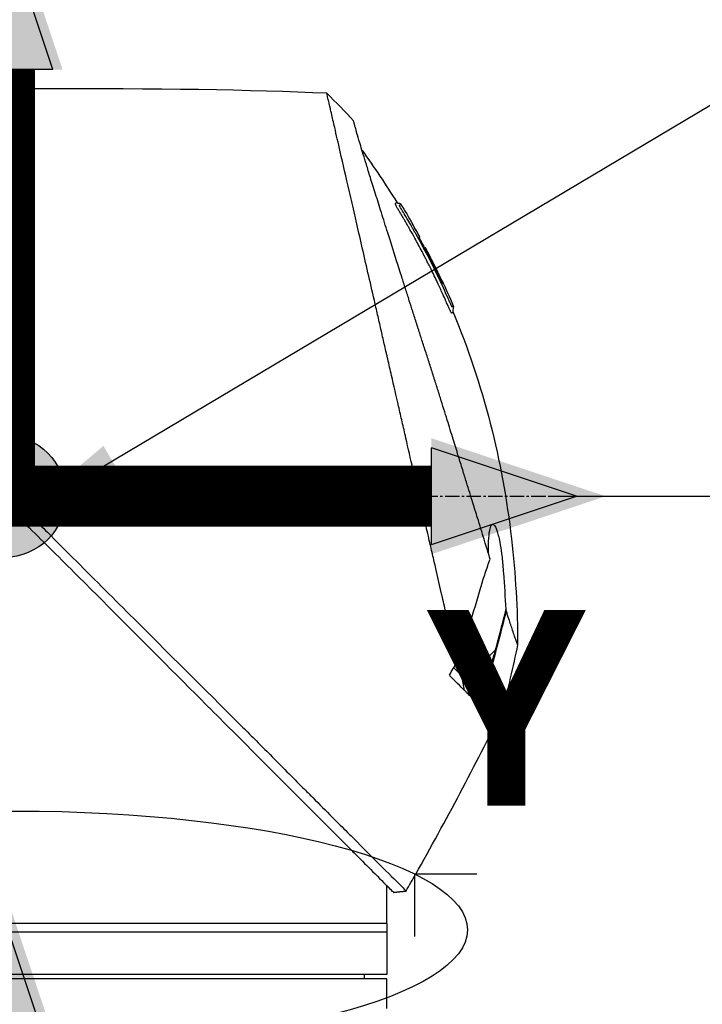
# Model space of a CAD drawing. Header units: millimetres. Extents: x 0 to 5219, y 0 to 2970.
# Tile 148 of 228: x 1893 to 1973, y 2178 to 2294. Entities that reach past the tile are written whole.
import ezdxf

# ---------------------------------------------------------------- set-up
doc = ezdxf.new("R2010")
doc.units = ezdxf.units.MM
doc.header["$LTSCALE"] = 0.2
doc.linetypes.add('CENTER2', pattern=[1.125, 0.75, -0.125, 0.125, -0.125])
for name, color, linetype in [('02_Center Line', 1, 'CENTER2'), ('07_Special Line2', 76, 'Continuous'), ('12_Before Rev.Num.', 5, 'Continuous'), ('13_After Rev.Num.', 6, 'Continuous')]:
    doc.layers.add(name, color=color, linetype=linetype)
doc.layers.add('14_Mark', color=7, linetype='Continuous', true_color=0xe03c31)
doc.styles.add('Rainbow-5.0 Style', font='malgunsl.ttf')
doc.dimstyles.new('Rainbow-5.0 Style', dxfattribs={"dimtxt": 4, "dimasz": 2.5, "dimexe": 1, "dimexo": 1, "dimgap": 1, "dimtad": 1, "dimdsep": 46, "dimtxsty": 'Rainbow-5.0 Style', "dimcen": 0, "dimclrd": 251, "dimclre": 251, "dimclrt": 7, "dimazin": 3, "dimtp": 0.1, "dimtm": 0.1, "dimtfac": 0.61, "dimtmove": 0, "dimatfit": 3, "dimfxl": 1, "dimlwd": -1, "dimlwe": -1, "dimarcsym": 1})
doc.dimstyles.new('Rainbow-5.0 Style$0', dxfattribs={"dimtxt": 4, "dimasz": 3, "dimexe": 2, "dimexo": 1, "dimgap": 0.8, "dimtad": 1, "dimzin": 9, "dimdsep": 46, "dimtxsty": 'Rainbow-5.0 Style', "dimcen": 0, "dimclrd": 251, "dimclre": 251, "dimclrt": 256, "dimadec": 1, "dimazin": 0, "dimtp": 0.1, "dimtm": 0.1, "dimtfac": 0.61, "dimtmove": 0, "dimatfit": 3, "dimfxl": 1, "dimlwd": -1, "dimlwe": -1, "dimarcsym": 1})

# ---------------------------------------------------------------- blocks, each defined once
blk = doc.blocks.new('*D87')
at = {"color": 251, "linetype": 'ByBlock', "transparency": 16777216}
for p, q in [((1891.21, 2290.86), (1891.21, 2344.18)), ((2008.36, 2173.71), (2008.36, 2344.18)), ((1993.36, 2334.18), (1906.21, 2334.18))]:
    blk.add_line(p, q, dxfattribs=at)
at = {"color": 251, "transparency": 16777216}
for points in [[(1906.21, 2336.68), (1906.21, 2331.68), (1891.21, 2334.18)], [(1993.36, 2336.68), (1993.36, 2331.68), (2008.36, 2334.18)]]:
    blk.add_solid(points, dxfattribs=at)
at = {"layer": 'Defpoints', "color": 0, "transparency": 16777216}
for p in [(1891.21, 2334.18), (1891.21, 2285.86), (2008.36, 2168.71)]:
    blk.add_point(p, dxfattribs=at)
at = {"transparency": 16777216, "insert": (1949.78, 2348.57), "char_height": 20, "attachment_point": 5, "style": 'Rainbow-5.0 Style'}
blk.add_mtext('117.15', dxfattribs=at)
blk = doc.blocks.new('*D91')
at = {"color": 251, "linetype": 'ByBlock', "transparency": 16777216}
for p, q in [((1955.2, 2237.9), (2210.65, 2237.9)), ((2200.65, 2135.75), (2200.65, 2222.9)), ((2072.35, 2120.75), (2210.65, 2120.75))]:
    blk.add_line(p, q, dxfattribs=at)
at = {"color": 251, "transparency": 16777216}
for points in [[(2198.15, 2222.9), (2203.15, 2222.9), (2200.65, 2237.9)], [(2198.15, 2135.75), (2203.15, 2135.75), (2200.65, 2120.75)]]:
    blk.add_solid(points, dxfattribs=at)
at = {"layer": 'Defpoints', "color": 0, "transparency": 16777216}
for p in [(1950.2, 2237.9), (2200.65, 2237.9), (2067.35, 2120.75)]:
    blk.add_point(p, dxfattribs=at)
at = {"transparency": 16777216, "insert": (2186.25, 2179.32), "char_height": 20, "attachment_point": 5, "rotation": 90, "style": 'Rainbow-5.0 Style'}
blk.add_mtext('117.15', dxfattribs=at)
blk = doc.blocks.new('*D92')
at = {"color": 251, "linetype": 'ByBlock', "transparency": 16777216}
for p, q in [((1955.2, 2237.9), (2279.94, 2237.9)), ((2269.94, 952.9), (2269.94, 2222.9)), ((2131.07, 937.9), (2279.94, 937.9))]:
    blk.add_line(p, q, dxfattribs=at)
at = {"color": 251, "transparency": 16777216}
for points in [[(2267.44, 2222.9), (2272.44, 2222.9), (2269.94, 2237.9)], [(2267.44, 952.9), (2272.44, 952.9), (2269.94, 937.9)]]:
    blk.add_solid(points, dxfattribs=at)
at = {"layer": 'Defpoints', "color": 0, "transparency": 16777216}
for p in [(1950.2, 2237.9), (2269.94, 2237.9), (2126.07, 937.9)]:
    blk.add_point(p, dxfattribs=at)
at = {"transparency": 16777216, "insert": (2255.54, 1587.9), "char_height": 20, "attachment_point": 5, "rotation": 90, "style": 'Rainbow-5.0 Style'}
blk.add_mtext('1300', dxfattribs=at)
blk = doc.blocks.new('A$C32c156e9')
for p, q in [((-109.41, 1530.64), (-109.41, 1530.64)), ((-108.21, 1529.09), (-108.22, 1529.08)), ((-107.36, 1527.54), (-107.36, 1527.54)), ((-106.86, 1526.12), (-106.86, 1526.13)), ((-106.77, 1526.21), (-106.72, 1526.26)), ((-106.69, 1526.3), (-106.69, 1526.3)), ((-98.49, 1478.85), (-101.61, 1475.72)), ((-102.71, 1476.16), (-102.71, 1476.16)), ((-102.08, 1474.12), (-102.39, 1475.84)), ((-101.47, 1475.57), (-100.02, 1473.77)), ((-101.17, 1474.63), (-101.17, 1474.63)), ((-99.79, 1473.9), (-99.79, 1473.9)), ((-111.25, 1450.15), (-111.25, 1451.15)), ((-110.41, 1450.31), (-108.96, 1450.49)), ((-108.96, 1450.49), (-108.96, 1450.49)), ((-111.25, 1446.65), (-111.25, 1449.65)), ((-111.25, 1446.65), (-201.25, 1446.65)), ((-111.25, 1446.65), (-111.25, 1440.65)), ((-111.25, 1445.65), (-201.25, 1445.65)), ((-111.25, 1440.65), (-201.25, 1440.65)), ((-113.86, 1440.15), (-113.85, 1440.65)), ((-111.25, 1440.15), (-201.25, 1440.15)), ((-111.25, 1437.15), (-111.25, 1440.15))]:
    blk.add_line(p, q)
for centre, major_axis, ratio, start_param, end_param in [((-462.25, 1514.75), (-366.09, -26.02), 0.042138, 3.488133, 3.909025), ((-117.63, 1541.96), (-7.47, 7.7), 0.120793, 4.50015, 4.924628), ((-190.7, 1482.03), (-45.52, 83.34), 1, 4.712389, 4.730948), ((-190.7, 1482.03), (47.06, -82.48), 1, 1.552239, 1.570796), ((-165.94, 1460.84), (61.32, 61.29), 0.000012, 6.229279, 6.245754), ((-280.96, 1527.65), (-44.19, -183.8), 1, 1.51817, 1.570796), ((-2518.5, 2914), (-765.25, 2704.52), 0.999799, 3.899585, 3.900232), ((-94.56, 1470.26), (-157.24, -287.66), 0.019111, 4.710355, 4.714425), ((-126.79, 1499.87), (29.02, -28.06), 0.006576, 0.377371, 0.391215), ((-127.59, 1498.98), (29.37, -28.27), 0.004865, 5.887634, 5.901943), ((-189.95, 1508.95), (92.5, 175.69), 0.499327, 4.653394, 4.763255), ((-449.08, 1645.73), (133.4, 370.15), 0.996605, 4.537773, 4.543581)]:
    blk.add_ellipse(centre, major_axis=major_axis, ratio=ratio, start_param=start_param, end_param=end_param)
for points, knots in [([(-102.94, 1477.46), (-103.41, 1479.48), (-103.91, 1481.67), (-104.53, 1484.4), (-104.62, 1484.75), (-104.74, 1485.29), (-104.78, 1485.47), (-105.04, 1486.62), (-105.24, 1487.5), (-105.59, 1489.01), (-105.72, 1489.6), (-105.92, 1490.46), (-105.99, 1490.77), (-106.08, 1491.15), (-106.1, 1491.23), (-106.19, 1491.63), (-106.27, 1491.97), (-106.52, 1493.07), (-106.7, 1493.85), (-106.93, 1494.84), (-106.97, 1495.04), (-107.08, 1495.52), (-107.14, 1495.79), (-107.24, 1496.23), (-107.29, 1496.41), (-107.87, 1498.96), (-108.43, 1501.4), (-109.14, 1504.49), (-109.28, 1505.12), (-109.57, 1506.37), (-109.71, 1506.98), (-110.13, 1508.82), (-110.4, 1510.03), (-110.76, 1511.56), (-110.83, 1511.88), (-110.98, 1512.52), (-111.05, 1512.84), (-111.16, 1513.33), (-111.2, 1513.48), (-111.27, 1513.79), (-111.3, 1513.94), (-111.46, 1514.65), (-111.6, 1515.22), (-111.79, 1516.09), (-111.86, 1516.38), (-111.99, 1516.96), (-112.06, 1517.24), (-112.26, 1518.1), (-112.38, 1518.67), (-112.77, 1520.34), (-113.02, 1521.45), (-113.52, 1523.61), (-113.76, 1524.67), (-114.23, 1526.74), (-114.46, 1527.74), (-114.8, 1529.2), (-114.91, 1529.68), (-115.12, 1530.62), (-115.23, 1531.08), (-115.44, 1531.98), (-115.54, 1532.43), (-116.04, 1534.6), (-116.4, 1536.17), (-116.96, 1538.63), (-117.18, 1539.59), (-117.51, 1541.05), (-117.64, 1541.62), (-117.8, 1542.29), (-117.84, 1542.46), (-117.89, 1542.7), (-117.91, 1542.77), (-117.95, 1542.97), (-117.98, 1543.09), (-118.05, 1543.4), (-118.09, 1543.58), (-118.15, 1543.85), (-118.18, 1543.95), (-118.21, 1544.07), (-118.21, 1544.11), (-118.24, 1544.24), (-118.26, 1544.32), (-118.29, 1544.43), (-118.29, 1544.46), (-118.29, 1544.46)], [0.000001, 0.000001, 0.000001, 0.000001, 0.87198, 0.87198, 0.998176, 0.998176, 1.064575, 1.064575, 1.41457, 1.41457, 1.596219, 1.596219, 1.693857, 1.693857, 1.719166, 1.719166, 1.837725, 1.837725, 2.111396, 2.111396, 2.182409, 2.182409, 2.276499, 2.276499, 2.337341, 2.337341, 3.162147, 3.162147, 3.373842, 3.373842, 3.579811, 3.579811, 3.984502, 3.984502, 4.09507, 4.09507, 4.202311, 4.202311, 4.255972, 4.255972, 4.304596, 4.304596, 4.486711, 4.486711, 4.581165, 4.581165, 4.673894, 4.673894, 4.859509, 4.859509, 5.231419, 5.231419, 5.60592, 5.60592, 5.979077, 5.979077, 6.165933, 6.165933, 6.351964, 6.351964, 6.539189, 6.539189, 7.288579, 7.288579, 7.860772, 7.860772, 8.290537, 8.290537, 8.451715, 8.451715, 8.522248, 8.522248, 8.654959, 8.654959, 8.889881, 8.889881, 9.06617, 9.06617, 9.132077, 9.132077, 9.362293, 9.362293, 9.592797, 9.592797, 9.592797, 9.592797]), ([(-99.06, 1489.6), (-99.15, 1489.88), (-99.24, 1490.17), (-99.41, 1490.74), (-99.51, 1491.04), (-99.66, 1491.53), (-99.72, 1491.73), (-100.03, 1492.75), (-100.29, 1493.59), (-100.74, 1495.03), (-100.92, 1495.62), (-101.35, 1497.01), (-101.6, 1497.83), (-102.01, 1499.13), (-102.15, 1499.61), (-102.47, 1500.65), (-102.65, 1501.2), (-103.02, 1502.41), (-103.22, 1503.06), (-103.65, 1504.46), (-103.88, 1505.21), (-104.39, 1506.84), (-104.65, 1507.71), (-105, 1508.81), (-105.07, 1509.03), (-105.29, 1509.75), (-105.45, 1510.25), (-105.77, 1511.24), (-105.92, 1511.74), (-106.24, 1512.73), (-106.4, 1513.23), (-106.72, 1514.21), (-106.88, 1514.71), (-107.18, 1515.63), (-107.33, 1516.1), (-107.55, 1516.8), (-107.63, 1517.05), (-107.87, 1517.79), (-108.02, 1518.27), (-108.31, 1519.18), (-108.45, 1519.61), (-108.74, 1520.51), (-108.89, 1520.99), (-109.19, 1521.92), (-109.33, 1522.38), (-110.06, 1524.66), (-110.61, 1526.4), (-111.26, 1528.45), (-111.38, 1528.85), (-111.63, 1529.64), (-111.76, 1530.03), (-112.11, 1531.17), (-112.34, 1531.89), (-112.77, 1533.28), (-112.98, 1533.94), (-113.34, 1535.09), (-113.49, 1535.59), (-113.9, 1536.9), (-114.12, 1537.64), (-114.46, 1538.76), (-114.58, 1539.18), (-114.77, 1539.82), (-114.84, 1540.07), (-114.94, 1540.43), (-114.98, 1540.57), (-115.02, 1540.73), (-115.03, 1540.77), (-115.08, 1540.94), (-115.1, 1541.05), (-115.14, 1541.18), (-115.15, 1541.22), (-115.15, 1541.22)], [0.000001, 0.000001, 0.000001, 0.000001, 0.11946, 0.11946, 0.241052, 0.241052, 0.321692, 0.321692, 0.643653, 0.643653, 0.858623, 0.858623, 1.144694, 1.144694, 1.308122, 1.308122, 1.494874, 1.494874, 1.708069, 1.708069, 1.951832, 1.951832, 2.230695, 2.230695, 2.303189, 2.303189, 2.46479, 2.46479, 2.625297, 2.625297, 2.787922, 2.787922, 2.946664, 2.946664, 3.08253, 3.08253, 3.156368, 3.156368, 3.305764, 3.305764, 3.43529, 3.43529, 3.579096, 3.579096, 3.721833, 3.721833, 4.292184, 4.292184, 4.435257, 4.435257, 4.578157, 4.578157, 4.862917, 4.862917, 5.148905, 5.148905, 5.393875, 5.393875, 5.822939, 5.822939, 6.144758, 6.144758, 6.385994, 6.385994, 6.566823, 6.566823, 6.63475, 6.63475, 6.873456, 6.873456, 7.112007, 7.112007, 7.112007, 7.112007]), ([(-104.33, 1520.12), (-104.35, 1520.16), (-104.38, 1520.22), (-104.42, 1520.32), (-104.43, 1520.35), (-104.45, 1520.38), (-104.46, 1520.41), (-104.54, 1520.58), (-104.58, 1520.67), (-104.58, 1520.67), (-104.58, 1520.67), (-104.6, 1520.71), (-104.6, 1520.73), (-104.79, 1521.16), (-104.99, 1521.58), (-105.18, 1522), (-105.3, 1522.25), (-105.42, 1522.5), (-105.54, 1522.75), (-105.68, 1523.05), (-105.82, 1523.32), (-105.94, 1523.57), (-106.17, 1524.03), (-106.36, 1524.42), (-106.53, 1524.74), (-106.6, 1524.88), (-106.67, 1525.01), (-106.72, 1525.12), (-106.93, 1525.53), (-107.05, 1525.76), (-107.08, 1525.81), (-107.23, 1526.09), (-107.38, 1526.38), (-107.53, 1526.66), (-107.67, 1526.9), (-107.8, 1527.15), (-107.94, 1527.39), (-108.17, 1527.82), (-108.36, 1528.16), (-108.51, 1528.42), (-108.62, 1528.62), (-108.71, 1528.77), (-108.77, 1528.87), (-109, 1529.28), (-109.14, 1529.51), (-109.16, 1529.56), (-109.19, 1529.59), (-109.21, 1529.62), (-109.22, 1529.66), (-109.25, 1529.71), (-109.28, 1529.75), (-109.3, 1529.79), (-109.35, 1529.88), (-109.39, 1529.94), (-109.43, 1530), (-109.43, 1530.01), (-109.44, 1530.03), (-109.45, 1530.04), (-109.48, 1530.08), (-109.5, 1530.12), (-109.51, 1530.14), (-109.51, 1530.15), (-109.52, 1530.16), (-109.53, 1530.17), (-109.53, 1530.18), (-109.54, 1530.19), (-109.55, 1530.2), (-109.55, 1530.2), (-109.55, 1530.21), (-109.55, 1530.21), (-109.58, 1530.26), (-109.61, 1530.31), (-109.63, 1530.34), (-109.7, 1530.45), (-109.74, 1530.52), (-109.76, 1530.56), (-109.77, 1530.58), (-109.79, 1530.61), (-109.81, 1530.64), (-109.82, 1530.65), (-109.83, 1530.67), (-109.83, 1530.68), (-109.84, 1530.69), (-109.84, 1530.69), (-109.84, 1530.7), (-109.85, 1530.71), (-109.86, 1530.72), (-109.87, 1530.74), (-109.88, 1530.76), (-109.89, 1530.77), (-109.9, 1530.79), (-109.9, 1530.8), (-109.91, 1530.81), (-109.93, 1530.84), (-109.94, 1530.86), (-109.95, 1530.88), (-109.96, 1530.9), (-109.99, 1530.95), (-110.02, 1531), (-110.04, 1531.04), (-110.07, 1531.1), (-110.1, 1531.15), (-110.12, 1531.19), (-110.13, 1531.22), (-110.15, 1531.25), (-110.16, 1531.27), (-110.17, 1531.29), (-110.17, 1531.3), (-110.18, 1531.31), (-110.18, 1531.31), (-110.18, 1531.32), (-110.18, 1531.32), (-110.19, 1531.34), (-110.2, 1531.37), (-110.21, 1531.4), (-110.22, 1531.4), (-110.22, 1531.41), (-110.22, 1531.41), (-110.22, 1531.42), (-110.22, 1531.42), (-110.22, 1531.43), (-110.22, 1531.43), (-110.23, 1531.44), (-110.23, 1531.45), (-110.23, 1531.45), (-110.23, 1531.46), (-110.23, 1531.46), (-110.23, 1531.47), (-110.2, 1531.49), (-110.18, 1531.53), (-110.16, 1531.55), (-110.14, 1531.57), (-110.12, 1531.58), (-110.12, 1531.59), (-110.11, 1531.6), (-110.1, 1531.6), (-110.1, 1531.61), (-110.09, 1531.61), (-110.09, 1531.62), (-110.08, 1531.63), (-110.08, 1531.63), (-110.07, 1531.63), (-110.07, 1531.63), (-110.07, 1531.63), (-110.07, 1531.63)], [-0.6381839, -0.6381839, -0.6381839, -0.6381839, -0.6316964, -0.6316964, -0.6316964, -0.6307456, -0.6307456, -0.6307456, -0.6250215, -0.6250215, -0.6250215, -0.6234436, -0.6234436, -0.6234436, -0.5910238, -0.5910238, -0.5910238, -0.5714286, -0.5714286, -0.5714286, -0.5584343, -0.5584343, -0.5584343, -0.5344378, -0.5344378, -0.5344378, -0.5236736, -0.5236736, -0.5236736, -0.4857143, -0.4857143, -0.4857143, -0.4628498, -0.4628498, -0.4628498, -0.4428571, -0.4428571, -0.4428571, -0.4184801, -0.4184801, -0.4184801, -0.4, -0.4, -0.4, -0.3785714, -0.3785714, -0.3785714, -0.3766324, -0.3766324, -0.3766324, -0.3736775, -0.3736775, -0.3736775, -0.3678571, -0.3678571, -0.3678571, -0.3667329, -0.3667329, -0.3667329, -0.3632653, -0.3632653, -0.3632653, -0.3617347, -0.3617347, -0.3617347, -0.3602041, -0.3602041, -0.3602041, -0.3600354, -0.3600354, -0.3600354, -0.3571429, -0.3571429, -0.3571429, -0.3517857, -0.3517857, -0.3517857, -0.3491071, -0.3491071, -0.3491071, -0.347306, -0.347306, -0.347306, -0.3464286, -0.3464286, -0.3464286, -0.3448214, -0.3448214, -0.3448214, -0.3432143, -0.3432143, -0.3432143, -0.341231, -0.341231, -0.341231, -0.34, -0.34, -0.34, -0.3357143, -0.3357143, -0.3357143, -0.3314305, -0.3314305, -0.3314305, -0.3277963, -0.3277963, -0.3277963, -0.325, -0.325, -0.325, -0.3238534, -0.3238534, -0.3238534, -0.3196429, -0.3196429, -0.3196429, -0.3186098, -0.3186098, -0.3186098, -0.3169643, -0.3169643, -0.3169643, -0.3142857, -0.3142857, -0.3142857, -0.3057284, -0.3057284, -0.3057284, -0.2625175, -0.2625175, -0.2625175, -0.2379132, -0.2379132, -0.2379132, -0.2285714, -0.2285714, -0.2285714, -0.2146659, -0.2146659, -0.2146659, -0.1843164, -0.1843164, -0.1843164, -0.1783373, -0.1783373, -0.1783373, -0.1783373]), ([(-110.07, 1531.63), (-110.06, 1531.61), (-110.05, 1531.59), (-110.01, 1531.57), (-109.99, 1531.56), (-109.95, 1531.54), (-109.93, 1531.54), (-109.88, 1531.53), (-109.84, 1531.52), (-109.77, 1531.52), (-109.73, 1531.51), (-109.67, 1531.49), (-109.65, 1531.48), (-109.62, 1531.45), (-109.6, 1531.43), (-109.59, 1531.41)], [0, 0, 0, 0, 0.00696823, 0.00696823, 0.0132767, 0.0132767, 0.01999622, 0.01999622, 0.03024169, 0.03024169, 0.04191695, 0.04191695, 0.04845969, 0.04845969, 0.05587781, 0.05587781, 0.05587781, 0.05587781]), ([(-109.46, 1530.73), (-109.48, 1530.76), (-109.5, 1530.78), (-109.51, 1530.81), (-109.6, 1530.95), (-109.64, 1531.03), (-109.66, 1531.06), (-109.66, 1531.07), (-109.68, 1531.1), (-109.69, 1531.14), (-109.7, 1531.14), (-109.7, 1531.14), (-109.7, 1531.15), (-109.71, 1531.17), (-109.72, 1531.18), (-109.72, 1531.2), (-109.73, 1531.21), (-109.73, 1531.23), (-109.74, 1531.24), (-109.74, 1531.24), (-109.74, 1531.24), (-109.74, 1531.24), (-109.74, 1531.24), (-109.74, 1531.24), (-109.74, 1531.25), (-109.74, 1531.25), (-109.74, 1531.25), (-109.74, 1531.26), (-109.74, 1531.26), (-109.74, 1531.26), (-109.74, 1531.26), (-109.74, 1531.27), (-109.73, 1531.27), (-109.73, 1531.27), (-109.73, 1531.27), (-109.73, 1531.28), (-109.73, 1531.28), (-109.73, 1531.28), (-109.72, 1531.28), (-109.72, 1531.28), (-109.72, 1531.28), (-109.72, 1531.29), (-109.71, 1531.29), (-109.71, 1531.29), (-109.7, 1531.3), (-109.7, 1531.3), (-109.7, 1531.3), (-109.69, 1531.31), (-109.68, 1531.31), (-109.68, 1531.32), (-109.68, 1531.32), (-109.67, 1531.33), (-109.66, 1531.34), (-109.65, 1531.35), (-109.64, 1531.36), (-109.63, 1531.37), (-109.63, 1531.37), (-109.63, 1531.37), (-109.62, 1531.38), (-109.61, 1531.39), (-109.6, 1531.4), (-109.59, 1531.41), (-109.59, 1531.41), (-109.59, 1531.41), (-109.59, 1531.41), (-109.59, 1531.41), (-109.59, 1531.41)], [0.6113952, 0.6113952, 0.6113952, 0.6113952, 0.6163655, 0.6163655, 0.6163655, 0.6428571, 0.6428571, 0.6428571, 0.6462054, 0.6462054, 0.6462054, 0.6466888, 0.6466888, 0.6466888, 0.6495536, 0.6495536, 0.6495536, 0.6529018, 0.6529018, 0.6529018, 0.6534468, 0.6534468, 0.6534468, 0.6545759, 0.6545759, 0.6545759, 0.65625, 0.65625, 0.65625, 0.6595982, 0.6595982, 0.6595982, 0.6629464, 0.6629464, 0.6629464, 0.6668565, 0.6668565, 0.6668565, 0.6696429, 0.6696429, 0.6696429, 0.6763393, 0.6763393, 0.6763393, 0.6830357, 0.6830357, 0.6830357, 0.6964286, 0.6964286, 0.6964286, 0.7071219, 0.7071219, 0.7071219, 0.75, 0.75, 0.75, 0.7544493, 0.7544493, 0.7544493, 0.7766834, 0.7766834, 0.7766834, 0.7989284, 0.7989284, 0.7989284, 0.8029565, 0.8029565, 0.8029565, 0.8029565]), ([(-107.95, 1528.12), (-108.02, 1528.25), (-108.09, 1528.38), (-108.16, 1528.51), (-108.52, 1529.14), (-108.82, 1529.65), (-109.06, 1530.05), (-109.22, 1530.33), (-109.36, 1530.56), (-109.46, 1530.73)], [0.53854069, 0.53854069, 0.53854069, 0.53854069, 0.54601158, 0.54601158, 0.54601158, 0.58414804, 0.58414804, 0.58414804, 0.6113952, 0.6113952, 0.6113952, 0.6113952]), ([(-107.95, 1528.12), (-107.15, 1526.7), (-106.39, 1525.25), (-105.3, 1523.06), (-104.95, 1522.32), (-104.44, 1521.2), (-104.27, 1520.83), (-104.02, 1520.27), (-103.94, 1520.08), (-103.82, 1519.8), (-103.77, 1519.7), (-103.72, 1519.59), (-103.71, 1519.56), (-103.67, 1519.49), (-103.65, 1519.45), (-103.63, 1519.4), (-103.62, 1519.38), (-103.6, 1519.35), (-103.6, 1519.34), (-103.59, 1519.34)], [0, 0, 0, 0, 0.4895494, 0.4895494, 0.7349123, 0.7349123, 0.8575971, 0.8575971, 0.9189278, 0.9189278, 0.9500754, 0.9500754, 0.9597588, 0.9597588, 0.9764516, 0.9764516, 0.986508, 0.986508, 0.9974152, 0.9974152, 0.9974152, 0.9974152]), ([(-104.71, 1522.04), (-104.99, 1522.66), (-105.29, 1523.27), (-105.88, 1524.48), (-106.19, 1525.08), (-106.6, 1525.87), (-106.66, 1525.99), (-106.81, 1526.28), (-106.89, 1526.43), (-107.03, 1526.71), (-107.1, 1526.85), (-107.23, 1527.12), (-107.29, 1527.24), (-107.37, 1527.43), (-107.39, 1527.48), (-107.39, 1527.52), (-107.38, 1527.52), (-107.37, 1527.53), (-107.36, 1527.54), (-107.36, 1527.54)], [0, 0, 0, 0, 0.2033457, 0.2033457, 0.4054893, 0.4054893, 0.4711803, 0.4711803, 0.537522, 0.537522, 0.6072062, 0.6072062, 0.6950472, 0.6950472, 0.7818922, 0.7818922, 0.8436322, 0.8436322, 0.9566964, 0.9566964, 0.9566964, 0.9566964]), ([(-107.1, 1526.84), (-107.09, 1526.83), (-107.08, 1526.82), (-107.01, 1526.68), (-106.94, 1526.54), (-106.84, 1526.33), (-106.81, 1526.27), (-106.77, 1526.21)], [0.10468541, 0.10468541, 0.10468541, 0.10468541, 0.10797961, 0.10797961, 0.13839286, 0.13839286, 0.15095897, 0.15095897, 0.15095897, 0.15095897]), ([(-106.69, 1526.3), (-106.69, 1526.29), (-106.7, 1526.28), (-106.72, 1526.27), (-106.72, 1526.27), (-106.72, 1526.26)], [0, 0, 0, 0, 0.2014667, 0.2014667, 0.2133174, 0.2133174, 0.2133174, 0.2133174]), ([(-106.72, 1526.26), (-106.72, 1526.26), (-106.72, 1526.26), (-106.72, 1526.26), (-106.72, 1526.26), (-106.71, 1526.24), (-106.7, 1526.22), (-106.68, 1526.17), (-106.67, 1526.14), (-106.64, 1526.08), (-106.62, 1526.05), (-106.58, 1525.96), (-106.55, 1525.91), (-106.39, 1525.6), (-106.3, 1525.43), (-105.67, 1524.21), (-105.16, 1523.15), (-104.66, 1522.09)], [0.2133319, 0.2133319, 0.2133319, 0.2133319, 0.2163534, 0.2163534, 0.2235204, 0.2235204, 0.23705, 0.23705, 0.2500366, 0.2500366, 0.2610139, 0.2610139, 0.2818391, 0.2818391, 0.3061493, 0.3061493, 0.4559018, 0.4559018, 0.4559018, 0.4559018]), ([(-105.39, 1523.73), (-105.44, 1523.83), (-105.54, 1524.04), (-106, 1524.97), (-106.34, 1525.63), (-106.69, 1526.3)], [-0.3088998, -0.3088998, -0.3088998, -0.3088998, -0.2247493, -0.2247493, 0, 0, 0, 0]), ([(-104.77, 1522.46), (-104.81, 1522.53), (-104.85, 1522.62), (-104.97, 1522.88), (-105.06, 1523.05), (-105.19, 1523.33), (-105.24, 1523.42), (-105.38, 1523.71), (-105.46, 1523.88), (-105.92, 1524.81), (-106.3, 1525.56), (-106.69, 1526.3)], [0.2755532, 0.2755532, 0.2755532, 0.2755532, 0.2850415, 0.2850415, 0.2995323, 0.2995323, 0.3067321, 0.3067321, 0.3211833, 0.3211833, 0.3801221, 0.3801221, 0.3801221, 0.3801221]), ([(-103.92, 1519.18), (-103.92, 1519.19), (-103.92, 1519.19), (-103.93, 1519.2), (-103.94, 1519.23), (-103.95, 1519.26), (-103.97, 1519.3), (-104, 1519.36), (-104.02, 1519.4), (-104.03, 1519.43), (-104.04, 1519.45), (-104.05, 1519.47), (-104.05, 1519.49), (-104.06, 1519.49), (-104.06, 1519.5), (-104.06, 1519.5), (-104.06, 1519.51), (-104.07, 1519.51), (-104.07, 1519.52), (-104.07, 1519.53), (-104.08, 1519.54), (-104.08, 1519.55), (-104.09, 1519.57), (-104.1, 1519.59), (-104.11, 1519.61), (-104.12, 1519.63), (-104.13, 1519.65), (-104.14, 1519.67), (-104.17, 1519.76), (-104.21, 1519.84), (-104.25, 1519.92), (-104.26, 1519.96), (-104.28, 1520.01), (-104.31, 1520.07), (-104.31, 1520.08), (-104.32, 1520.09), (-104.32, 1520.09), (-104.32, 1520.11), (-104.33, 1520.11), (-104.33, 1520.12), (-104.33, 1520.12), (-104.33, 1520.12), (-104.33, 1520.12)], [-0.66514195, -0.66514195, -0.66514195, -0.66514195, -0.66455586, -0.66455586, -0.66455586, -0.66183036, -0.66183036, -0.66183036, -0.65848214, -0.65848214, -0.65848214, -0.65680804, -0.65680804, -0.65680804, -0.65638951, -0.65638951, -0.65638951, -0.65597098, -0.65597098, -0.65597098, -0.65513393, -0.65513393, -0.65513393, -0.65351626, -0.65351626, -0.65351626, -0.65178571, -0.65178571, -0.65178571, -0.64508929, -0.64508929, -0.64508929, -0.64174107, -0.64174107, -0.64174107, -0.64037359, -0.64037359, -0.64037359, -0.63839286, -0.63839286, -0.63839286, -0.63818395, -0.63818395, -0.63818395, -0.63818395]), ([(-103.42, 1519.44), (-103.42, 1519.44), (-103.42, 1519.44), (-103.42, 1519.44), (-103.42, 1519.44), (-103.42, 1519.43), (-103.43, 1519.42), (-103.44, 1519.41), (-103.45, 1519.4), (-103.46, 1519.39), (-103.47, 1519.38), (-103.47, 1519.37), (-103.48, 1519.36), (-103.49, 1519.35), (-103.5, 1519.35), (-103.52, 1519.34), (-103.52, 1519.34), (-103.52, 1519.34), (-103.52, 1519.34), (-103.52, 1519.34), (-103.53, 1519.33), (-103.53, 1519.33), (-103.55, 1519.33), (-103.56, 1519.33), (-103.56, 1519.33), (-103.56, 1519.33), (-103.56, 1519.33), (-103.56, 1519.33), (-103.57, 1519.33), (-103.56, 1519.3), (-103.59, 1519.33), (-103.59, 1519.33), (-103.59, 1519.34), (-103.59, 1519.34)], [0.1904669, 0.1904669, 0.1904669, 0.1904669, 0.1946998, 0.1946998, 0.1946998, 0.2185366, 0.2185366, 0.2185366, 0.2401138, 0.2401138, 0.2401138, 0.25, 0.25, 0.25, 0.2746433, 0.2746433, 0.2746433, 0.275, 0.275, 0.275, 0.284375, 0.284375, 0.284375, 0.29375, 0.29375, 0.29375, 0.2960651, 0.2960651, 0.2960651, 0.3063403, 0.3063403, 0.3063403, 0.3071483, 0.3071483, 0.3071483, 0.3071483]), ([(-103.42, 1519.44), (-103.41, 1519.41), (-103.4, 1519.38), (-103.39, 1519.32), (-103.39, 1519.29), (-103.4, 1519.21), (-103.41, 1519.16), (-103.44, 1519.02), (-103.47, 1518.92), (-103.46, 1518.77), (-103.45, 1518.74), (-103.44, 1518.7)], [0.00004944, 0.00004944, 0.00004944, 0.00004944, 0.00905919, 0.00905919, 0.01879779, 0.01879779, 0.03294906, 0.03294906, 0.06376672, 0.06376672, 0.07528968, 0.07528968, 0.07528968, 0.07528968]), ([(-103.72, 1518.77), (-103.74, 1518.8), (-103.75, 1518.84), (-103.77, 1518.87), (-103.83, 1518.99), (-103.88, 1519.11), (-103.92, 1519.18), (-103.92, 1519.18), (-103.92, 1519.18), (-103.92, 1519.18)], [-0.67857143, -0.67857143, -0.67857143, -0.67857143, -0.67563925, -0.67563925, -0.67563925, -0.66517857, -0.66517857, -0.66517857, -0.66514195, -0.66514195, -0.66514195, -0.66514195]), ([(-103.44, 1518.7), (-103.44, 1518.7), (-103.44, 1518.7), (-103.44, 1518.7), (-103.44, 1518.7), (-103.45, 1518.69), (-103.45, 1518.69), (-103.46, 1518.68), (-103.46, 1518.68), (-103.46, 1518.68), (-103.47, 1518.67), (-103.48, 1518.66), (-103.49, 1518.65), (-103.5, 1518.64), (-103.51, 1518.63), (-103.51, 1518.63), (-103.53, 1518.61), (-103.54, 1518.6), (-103.55, 1518.59), (-103.55, 1518.59), (-103.55, 1518.59), (-103.55, 1518.59), (-103.55, 1518.59), (-103.55, 1518.59), (-103.56, 1518.58), (-103.56, 1518.58), (-103.56, 1518.58), (-103.56, 1518.58), (-103.57, 1518.57), (-103.58, 1518.57), (-103.58, 1518.57), (-103.58, 1518.56), (-103.58, 1518.56), (-103.58, 1518.56), (-103.59, 1518.56), (-103.59, 1518.56), (-103.59, 1518.56), (-103.59, 1518.56), (-103.59, 1518.56), (-103.59, 1518.56), (-103.59, 1518.56), (-103.59, 1518.57), (-103.59, 1518.57), (-103.6, 1518.57), (-103.6, 1518.57), (-103.6, 1518.57), (-103.6, 1518.57), (-103.6, 1518.57), (-103.61, 1518.57), (-103.61, 1518.58), (-103.62, 1518.58), (-103.63, 1518.61), (-103.63, 1518.61), (-103.64, 1518.63), (-103.65, 1518.64), (-103.67, 1518.67), (-103.69, 1518.72), (-103.72, 1518.77)], [-0.8424131, -0.8424131, -0.8424131, -0.8424131, -0.8361277, -0.8361277, -0.8361277, -0.7959166, -0.7959166, -0.7959166, -0.7857143, -0.7857143, -0.7857143, -0.7650972, -0.7650972, -0.7650972, -0.7397959, -0.7397959, -0.7397959, -0.7152592, -0.7152592, -0.7152592, -0.7135569, -0.7135569, -0.7135569, -0.7068916, -0.7068916, -0.7068916, -0.70606, -0.70606, -0.70606, -0.7010621, -0.7010621, -0.7010621, -0.6985631, -0.6985631, -0.6985631, -0.6973136, -0.6973136, -0.6973136, -0.6969517, -0.6969517, -0.6969517, -0.6960641, -0.6960641, -0.6960641, -0.6934402, -0.6934402, -0.6934402, -0.691691, -0.691691, -0.691691, -0.6873178, -0.6873178, -0.6873178, -0.6847598, -0.6847598, -0.6847598, -0.6785714, -0.6785714, -0.6785714, -0.6785714]), ([(-103.44, 1518.7), (-99.89, 1510.22), (-97.61, 1501.12), (-96.08, 1487.85), (-95.84, 1483.67), (-95.83, 1479.5)], [0, 0, 0, 0, 2.758267, 2.758267, 4.009408, 4.009408, 4.009408, 4.009408]), ([(-155.62, 1495.5), (-154.85, 1494.76), (-154.09, 1494.01), (-152.41, 1492.37), (-151.5, 1491.47), (-148.65, 1488.64), (-146.71, 1486.7), (-140.79, 1480.77), (-136.84, 1476.79), (-131.09, 1471.03), (-129.16, 1469.1), (-126.99, 1466.92), (-126.68, 1466.61), (-122.19, 1462.11), (-118.39, 1458.32), (-115.32, 1455.23), (-115.12, 1455.03), (-114.18, 1454.07), (-113.49, 1453.39), (-112.11, 1452.01), (-111.48, 1451.38), (-110.85, 1450.74), (-110.69, 1450.58), (-110.52, 1450.42), (-110.48, 1450.38), (-110.44, 1450.34), (-110.43, 1450.33), (-110.42, 1450.32), (-110.42, 1450.32), (-110.42, 1450.31), (-110.42, 1450.31), (-110.41, 1450.31), (-110.41, 1450.31), (-110.41, 1450.31), (-110.41, 1450.31), (-110.41, 1450.31)], [-7.620463, -7.620463, -7.620463, -7.620463, -7.336805, -7.336805, -6.999081, -6.999081, -6.270272, -6.270272, -4.749597, -4.749597, -3.95115, -3.95115, -3.814973, -3.814973, -1.971605, -1.971605, -1.846597, -1.846597, -1.347406, -1.347406, -0.675491, -0.675491, -0.339165, -0.339165, -0.169556, -0.169556, -0.084774, -0.084774, -0.042597, -0.042597, -0.021599, -0.021599, -0.011128, -0.011128, -0.000028, -0.000028, -0.000028, -0.000028]), ([(-154.63, 1496.18), (-154.36, 1495.91), (-154.11, 1495.67), (-153.49, 1495.04), (-153.2, 1494.75), (-152.34, 1493.9), (-151.77, 1493.33), (-150.06, 1491.61), (-148.92, 1490.47), (-145.51, 1487.06), (-143.26, 1484.81), (-135.92, 1477.48), (-131.69, 1473.29), (-127.67, 1469.26), (-127.12, 1468.71), (-126.05, 1467.63), (-125.51, 1467.09), (-123.6, 1465.17), (-122.34, 1463.88), (-120.73, 1462.27), (-120.34, 1461.89), (-119.16, 1460.7), (-118.4, 1459.94), (-117.35, 1458.89), (-117.03, 1458.57), (-116.14, 1457.68), (-115.58, 1457.12), (-114.12, 1455.66), (-113.28, 1454.79), (-111.39, 1452.92), (-110.48, 1452.03), (-109.57, 1451.12), (-109.34, 1450.88), (-109.11, 1450.65), (-109.05, 1450.59), (-109.01, 1450.54), (-109, 1450.53), (-108.99, 1450.52), (-108.98, 1450.51), (-108.97, 1450.5), (-108.97, 1450.5), (-108.97, 1450.5), (-108.96, 1450.5), (-108.96, 1450.49), (-108.96, 1450.49), (-108.96, 1450.49), (-108.96, 1450.49), (-108.96, 1450.49)], [0, 0, 0, 0, 0.115596, 0.115596, 0.212113, 0.212113, 0.405093, 0.405093, 0.790972, 0.790972, 1.563393, 1.563393, 3.332159, 3.332159, 3.60987, 3.60987, 3.890806, 3.890806, 4.623507, 4.623507, 4.856845, 4.856845, 5.35641, 5.35641, 5.576842, 5.576842, 5.990665, 5.990665, 6.711546, 6.711546, 7.79125, 7.79125, 8.330789, 8.330789, 8.599474, 8.599474, 8.666532, 8.666532, 8.716444, 8.716444, 8.791539, 8.791539, 8.829086, 8.829086, 8.847858, 8.847858, 8.871461, 8.871461, 8.871461, 8.871461]), ([(-99.28, 1490.31), (-99.28, 1490.95), (-99.27, 1491.41), (-99.23, 1492.19), (-99.19, 1492.63), (-99.07, 1493.24), (-99.01, 1493.45), (-98.87, 1493.68), (-98.79, 1493.73), (-98.67, 1493.69), (-98.58, 1493.63), (-98.4, 1493.3), (-98.34, 1493.15), (-98.22, 1492.79), (-98.16, 1492.6), (-98.05, 1492.14), (-97.99, 1491.87), (-97.86, 1491.17), (-97.79, 1490.72), (-97.64, 1489.6), (-97.6, 1489.04), (-97.55, 1488.4), (-97.53, 1488.17), (-97.4, 1486.52), (-97.31, 1485.14), (-97.23, 1483.67)], [-1.705013, -1.705013, -1.705013, -1.705013, -1.556708, -1.556708, -1.329106, -1.329106, -1.145925, -1.145925, -0.996981, -0.996981, -0.898581, -0.898581, -0.842466, -0.842466, -0.790237, -0.790237, -0.729818, -0.729818, -0.639276, -0.639276, -0.510567, -0.510567, -0.441089, -0.441089, -0.000001, -0.000001, -0.000001, -0.000001]), ([(-100.16, 1486.28), (-100, 1486.84), (-99.83, 1487.4), (-99.46, 1488.51), (-99.26, 1489.06), (-99.06, 1489.6)], [0.000001, 0.000001, 0.000001, 0.000001, 0.1746079, 0.1746079, 0.3493254, 0.3493254, 0.3493254, 0.3493254]), ([(-102.94, 1477.46), (-102.46, 1478.87), (-101.97, 1480.36), (-101.03, 1483.34), (-100.57, 1484.85), (-100.16, 1486.28)], [0.000001, 0.000001, 0.000001, 0.000001, 0.4445869, 0.4445869, 0.8865288, 0.8865288, 0.8865288, 0.8865288]), ([(-97.23, 1483.67), (-97.43, 1482.87), (-97.63, 1482.06), (-98.05, 1480.45), (-98.27, 1479.65), (-98.49, 1478.85)], [0.000001, 0.000001, 0.000001, 0.000001, 0.2490275, 0.2490275, 0.498054, 0.498054, 0.498054, 0.498054]), ([(-97.16, 1483.46), (-97.17, 1483.49), (-97.18, 1483.52), (-97.21, 1483.6), (-97.22, 1483.64), (-97.23, 1483.67)], [-0.04707166, -0.04707166, -0.04707166, -0.04707166, -0.02156687, -0.02156687, -0.00000099, -0.00000099, -0.00000099, -0.00000099]), ([(-95.83, 1479.5), (-95.83, 1479.5), (-95.83, 1479.5), (-95.83, 1479.5), (-95.83, 1479.51), (-95.86, 1479.57), (-95.9, 1479.69), (-95.91, 1479.71), (-95.92, 1479.73), (-95.92, 1479.75), (-95.98, 1479.9), (-96.05, 1480.1), (-96.11, 1480.27), (-96.14, 1480.36), (-96.16, 1480.44), (-96.19, 1480.51), (-96.26, 1480.72), (-96.34, 1480.96), (-96.43, 1481.23), (-96.56, 1481.61), (-96.71, 1482.05), (-96.87, 1482.55), (-96.96, 1482.84), (-97.06, 1483.14), (-97.16, 1483.46)], [-0.9997805, -0.9997805, -0.9997805, -0.9997805, -0.9852531, -0.9852531, -0.9852531, -0.7801742, -0.7801742, -0.7801742, -0.75, -0.75, -0.75, -0.5788911, -0.5788911, -0.5788911, -0.5, -0.5, -0.5, -0.3424334, -0.3424334, -0.3424334, -0.1230002, -0.1230002, -0.1230002, 0, 0, 0, 0]), ([(-98.49, 1478.85), (-98.51, 1478.76), (-98.54, 1478.66), (-98.6, 1478.45), (-98.63, 1478.35), (-98.71, 1478.04), (-98.77, 1477.84), (-98.94, 1477.23), (-99.06, 1476.83), (-99.41, 1475.61), (-99.65, 1474.81), (-99.89, 1474)], [-0.5086362, -0.5086362, -0.5086362, -0.5086362, -0.4739534, -0.4739534, -0.441906, -0.441906, -0.3787937, -0.3787937, -0.2524889, -0.2524889, -0.000008, -0.000008, -0.000008, -0.000008]), ([(-102.39, 1475.84), (-102.47, 1475.92), (-102.61, 1476.06), (-102.83, 1476.27), (-102.99, 1476.43), (-103.13, 1476.57), (-103.24, 1476.68), (-103.25, 1476.7), (-103.26, 1476.71), (-103.28, 1476.72), (-103.3, 1476.74), (-103.32, 1476.76), (-103.35, 1476.79)], [-1, -1, -1, -1, -0.75, -0.75, -0.75, -0.5269223, -0.5269223, -0.5269223, -0.5, -0.5, -0.5, -0.441661, -0.441661, -0.441661, -0.441661]), ([(-101.61, 1475.72), (-101.83, 1475.94), (-102.06, 1476.17), (-102.31, 1476.42), (-102.32, 1476.43), (-102.33, 1476.44), (-102.34, 1476.45), (-102.66, 1476.77), (-102.92, 1477.03), (-103.1, 1477.21)], [0, 0, 0, 0, 0.2423045, 0.2423045, 0.2423045, 0.25, 0.25, 0.25, 0.4698867, 0.4698867, 0.4698867, 0.4698867]), ([(-102.08, 1474.12), (-102.34, 1474.38), (-102.61, 1474.65), (-103.21, 1475.25), (-103.54, 1475.57), (-103.87, 1475.9)], [0, 0, 0, 0, 0.2242367, 0.2242367, 0.4651784, 0.4651784, 0.4651784, 0.4651784]), ([(-100.91, 1474.37), (-101.13, 1474.59), (-101.36, 1474.82), (-101.6, 1475.06), (-101.61, 1475.07), (-101.61, 1475.07), (-101.61, 1475.07), (-101.86, 1475.31), (-102.12, 1475.58), (-102.39, 1475.84)], [-1, -1, -1, -1, -0.5031772, -0.5031772, -0.5031772, -0.5, -0.5, -0.5, 0, 0, 0, 0]), ([(-101.47, 1475.57), (-101.48, 1475.58), (-101.49, 1475.58), (-101.5, 1475.6), (-101.5, 1475.6), (-101.52, 1475.62), (-101.53, 1475.64), (-101.56, 1475.66), (-101.57, 1475.68), (-101.58, 1475.69), (-101.59, 1475.7), (-101.6, 1475.71), (-101.61, 1475.72), (-101.61, 1475.72)], [0.000001, 0.000001, 0.000001, 0.000001, 0.00272697, 0.00272697, 0.00542648, 0.00542648, 0.01073802, 0.01073802, 0.01585747, 0.01585747, 0.01837058, 0.01837058, 0.02084972, 0.02084972, 0.02084972, 0.02084972]), ([(-100.91, 1474.37), (-100.92, 1474.42), (-100.96, 1474.67), (-101.22, 1475.21), (-101.34, 1475.4), (-101.47, 1475.57)], [0.00000226, 0.00000226, 0.00000226, 0.00000226, 0.01532774, 0.01532774, 0.02361868, 0.02361868, 0.02361868, 0.02361868]), ([(-100.62, 1472.69), (-100.68, 1472.96), (-100.73, 1473.26), (-100.82, 1473.8), (-100.87, 1474.12), (-100.91, 1474.37)], [0.000001, 0.000001, 0.000001, 0.000001, 0.083636, 0.083636, 0.1696312, 0.1696312, 0.1696312, 0.1696312]), ([(-100.62, 1472.69), (-100.84, 1472.9), (-101.07, 1473.12), (-101.43, 1473.48), (-101.56, 1473.61), (-101.75, 1473.8), (-101.81, 1473.86), (-101.91, 1473.96), (-101.94, 1473.99), (-101.99, 1474.04), (-102.01, 1474.06), (-102.05, 1474.09), (-102.06, 1474.11), (-102.08, 1474.12)], [0.000001, 0.000001, 0.000001, 0.000001, 0.2318332, 0.2318332, 0.3483456, 0.3483456, 0.40613, 0.40613, 0.4349144, 0.4349144, 0.4492809, 0.4492809, 0.4664527, 0.4664527, 0.4664527, 0.4664527]), ([(-100.02, 1473.77), (-100.11, 1473.61), (-100.2, 1473.46), (-100.37, 1473.15), (-100.46, 1472.99), (-100.54, 1472.83)], [-0.1067409, -0.1067409, -0.1067409, -0.1067409, -0.0533713, -0.0533713, -0.0000018, -0.0000018, -0.0000018, -0.0000018]), ([(-99.89, 1474), (-99.91, 1473.96), (-99.93, 1473.92), (-99.98, 1473.84), (-100, 1473.81), (-100.02, 1473.77)], [-0.02701964, -0.02701964, -0.02701964, -0.02701964, -0.01351028, -0.01351028, -0.000001, -0.000001, -0.000001, -0.000001]), ([(-97.64, 1471.75), (-97.64, 1471.75), (-97.64, 1471.75), (-97.65, 1471.76), (-97.66, 1471.77), (-97.67, 1471.78), (-97.68, 1471.79), (-97.72, 1471.82), (-97.76, 1471.87), (-97.82, 1471.93), (-97.94, 1472.04), (-98.11, 1472.21), (-98.34, 1472.45), (-98.35, 1472.45), (-98.35, 1472.46), (-98.36, 1472.46), (-98.59, 1472.69), (-98.87, 1472.98), (-99.23, 1473.34), (-99.39, 1473.5), (-99.56, 1473.67), (-99.74, 1473.85)], [0.0000759, 0.0000759, 0.0000759, 0.0000759, 0.0768214, 0.0768214, 0.0768214, 0.1521768, 0.1521768, 0.1521768, 0.2988063, 0.2988063, 0.2988063, 0.5714286, 0.5714286, 0.5714286, 0.5782623, 0.5782623, 0.5782623, 0.8701763, 0.8701763, 0.8701763, 1, 1, 1, 1]), ([(-100.54, 1472.83), (-100.56, 1472.81), (-100.57, 1472.79), (-100.6, 1472.74), (-100.61, 1472.71), (-100.62, 1472.69)], [-0.01682573, -0.01682573, -0.01682573, -0.01682573, -0.00841337, -0.00841337, -0.00000101, -0.00000101, -0.00000101, -0.00000101]), ([(-110.41, 1450.31), (-110.41, 1450.31), (-110.43, 1450.32), (-110.55, 1450.44), (-110.82, 1450.71), (-111.25, 1451.15)], [-8.6028048, -8.6028048, -8.6028048, -8.6028048, -8.4195703, -8.4195703, -7.7286267, -7.7286267, -7.7286267, -7.7286267]), ([(-111.25, 1449.65), (-111.25, 1449.71), (-111.25, 1449.78), (-111.25, 1449.9), (-111.25, 1449.96), (-111.25, 1450.05), (-111.25, 1450.09), (-111.25, 1450.14), (-111.25, 1450.15), (-111.25, 1450.15)], [0, 0, 0, 0, 0.0188345, 0.0188345, 0.037669, 0.037669, 0.0565035, 0.0565035, 0.075338, 0.075338, 0.075338, 0.075338]), ([(-111.25, 1436.65), (-111.25, 1436.65), (-111.25, 1436.66), (-111.25, 1436.71), (-111.25, 1436.75), (-111.25, 1436.84), (-111.25, 1436.9), (-111.25, 1437.02), (-111.25, 1437.09), (-111.25, 1437.15)], [-0.075338, -0.075338, -0.075338, -0.075338, -0.0565035, -0.0565035, -0.037669, -0.037669, -0.0188345, -0.0188345, 0, 0, 0, 0])]:
    blk.add_open_spline(points, degree=3, knots=knots)
for points in [[(-114.15, 1537.73), (-112.71, 1535.75), (-111.35, 1533.71), (-110.07, 1531.63)], [(-109.59, 1531.41), (-109.59, 1531.41), (-109.59, 1531.41), (-109.59, 1531.41)], [(-109.59, 1531.41), (-109.12, 1530.64), (-108.66, 1529.87), (-108.21, 1529.09)], [(-109.18, 1530.25), (-109.17, 1530.25), (-109.17, 1530.24), (-109.17, 1530.24)], [(-104.77, 1522.46), (-104.3, 1521.46), (-103.85, 1520.45), (-103.42, 1519.44)], [(-95.83, 1479.5), (-96.38, 1476.9), (-96.98, 1474.32), (-97.64, 1471.75)], [(-108.96, 1450.49), (-109.45, 1450.43), (-109.93, 1450.37), (-110.41, 1450.31)]]:
    blk.add_open_spline(points, degree=3)
at = {"layer": '02_Center Line', "ltscale": 11.288275}
blk.add_line((-292.33, 1497), (-78.04, 1497), dxfattribs=at)
blk = doc.blocks.new('A$C19ebd0c3_1234')
for q in [(46.93, -0.78), (54.3, 6.59)]:
    blk.add_line((46.93, 6.59), q)
blk.add_ellipse((0, 0), major_axis=(53.19, 0), ratio=0.263273)
blk = doc.blocks.new('A$Cc9315064')
at = {"layer": '07_Special Line2'}
blk.add_hatch(color=256, dxfattribs=at).paths.add_polyline_path([(49.156, 0), (34.9, 4.752), (34.9, -4.752)])
at = {"layer": '12_Before Rev.Num.'}
blk.add_hatch(color=256, dxfattribs=at).paths.add_polyline_path([(0, 49.156), (-4.752, 34.9), (4.752, 34.9)])
at = {"layer": '14_Mark'}
h = blk.add_hatch(color=256, dxfattribs=at)
h.dxf.hatch_style = 1
h.paths.add_polyline_path([(5, 0, 1), (-5, 0, 1)])
at = {"layer": '07_Special Line2'}
for p, q in [((34.9, -3.96), (34.9, 3.96)), ((46.78, 0), (34.9, 3.96)), ((34.9, -3.96), (46.78, 0))]:
    blk.add_line(p, q, dxfattribs=at)
at = {"layer": '07_Special Line2', "const_width": 5}
blk.add_lwpolyline([(34.9, 0), (0, 0)], dxfattribs=at)
at = {"layer": '12_Before Rev.Num.'}
for p, q in [((0, 46.78), (-3.96, 34.9)), ((3.96, 34.9), (0, 46.78)), ((3.96, 34.9), (-3.96, 34.9))]:
    blk.add_line(p, q, dxfattribs=at)
at = {"layer": '12_Before Rev.Num.', "const_width": 5}
blk.add_lwpolyline([(0, 34.9), (0, 0)], dxfattribs=at)
at = {"layer": '14_Mark'}
blk.add_circle((0, 0), 5, dxfattribs=at)
at = {"layer": '07_Special Line2', "insert": (34.529, -17.308), "char_height": 16, "attachment_point": 4, "style": 'Rainbow-5.0 Style'}
blk.add_mtext('{\\fMalgun Gothic Semilight|b1|i0|c129|p50;Y}', dxfattribs=at)
at = {"layer": '12_Before Rev.Num.', "insert": (-20.587, 35.725), "char_height": 16, "attachment_point": 4, "style": 'Rainbow-5.0 Style'}
blk.add_mtext('{\\fMalgun Gothic Semilight|b1|i0|c129|p50;Z}', dxfattribs=at)
at = {"layer": '14_Mark', "insert": (-17.839, -15.459), "char_height": 16, "attachment_point": 4, "style": 'Rainbow-5.0 Style'}
blk.add_mtext('{\\fMalgun Gothic Semilight|b1|i0|c129|p50;5}', dxfattribs=at)
blk = doc.blocks.new('A$C3a293ff3')
at = {"layer": '07_Special Line2'}
blk.add_hatch(color=256, dxfattribs=at).paths.add_polyline_path([(49.156, 0), (34.9, 4.752), (34.9, -4.752)])
at = {"layer": '12_Before Rev.Num.'}
blk.add_hatch(color=256, dxfattribs=at).paths.add_polyline_path([(0, 49.156), (-4.752, 34.9), (4.752, 34.9)])
at = {"layer": '14_Mark'}
h = blk.add_hatch(color=256, dxfattribs=at)
h.dxf.hatch_style = 1
h.paths.add_polyline_path([(5, 0, 1), (-5, 0, 1)])
at = {"layer": '07_Special Line2'}
for p, q in [((34.9, -3.96), (34.9, 3.96)), ((46.78, 0), (34.9, 3.96)), ((34.9, -3.96), (46.78, 0))]:
    blk.add_line(p, q, dxfattribs=at)
at = {"layer": '07_Special Line2', "const_width": 5}
blk.add_lwpolyline([(34.9, 0), (0, 0)], dxfattribs=at)
at = {"layer": '12_Before Rev.Num.'}
for p, q in [((0, 46.78), (-3.96, 34.9)), ((3.96, 34.9), (0, 46.78)), ((3.96, 34.9), (-3.96, 34.9))]:
    blk.add_line(p, q, dxfattribs=at)
at = {"layer": '12_Before Rev.Num.', "const_width": 5}
blk.add_lwpolyline([(0, 34.9), (0, 0)], dxfattribs=at)
at = {"layer": '14_Mark'}
blk.add_circle((0, 0), 5, dxfattribs=at)
at = {"layer": '07_Special Line2', "insert": (34.529, -17.308), "char_height": 16, "attachment_point": 4, "style": 'Rainbow-5.0 Style'}
blk.add_mtext('{\\fMalgun Gothic Semilight|b1|i0|c129|p50;Y}', dxfattribs=at)
at = {"layer": '12_Before Rev.Num.', "insert": (-20.587, 35.725), "char_height": 16, "attachment_point": 4, "style": 'Rainbow-5.0 Style'}
blk.add_mtext('{\\fMalgun Gothic Semilight|b1|i0|c129|p50;Z}', dxfattribs=at)
at = {"layer": '14_Mark', "insert": (-17.839, -15.459), "char_height": 16, "attachment_point": 4, "style": 'Rainbow-5.0 Style'}
blk.add_mtext('{\\fMalgun Gothic Semilight|b1|i0|c129|p50;4}', dxfattribs=at)

msp = doc.modelspace()

# ---------------------------------------------------------------- block references
at = {"xscale": 1.44, "yscale": 1.44, "zscale": 1.44}
for name, p in [('A$Cc9315064', (1891.208, 2237.896)), ('A$C3a293ff3', (1891.208, 2120.746))]:
    msp.add_blockref(name, p, dxfattribs=at)
msp.add_blockref('A$C32c156e9', (2047.458, 740.896))
at = {"layer": '13_After Rev.Num.'}
msp.add_blockref('A$C19ebd0c3_1234', (1892.538, 2186.812), dxfattribs=at)

# ---------------------------------------------------------------- dimensions: what is measured, and where the dimension line sits
dim = msp.add_linear_dim(base=(1891.208, 2334.176), p1=(2008.358, 2168.715), p2=(1891.208, 2285.865), dimstyle='Rainbow-5.0 Style$0', override={"dimscale": 5, "dimtol": 0, "dimlim": 0, "dimtp": 0.1, "dimtm": 0.1, "dimtfac": 0.61, "dimtdec": 2, "dimtolj": 0, "dimtzin": 8})
dim.commit()
dim.dimension.update_dxf_attribs({"geometry": '*D87', "text_midpoint": (1949.783, 2348.57)})
for base, p1, picture, middle in [((2200.646, 2237.896), (2067.35, 2120.746), '*D91', (2186.251, 2179.321)), ((2269.944, 2237.896), (2126.073, 937.896), '*D92', (2255.543, 1587.896))]:
    dim = msp.add_linear_dim(base=base, p1=p1, p2=(1950.2, 2237.896), angle=90, dimstyle='Rainbow-5.0 Style$0', override={"dimscale": 5, "dimtol": 0, "dimlim": 0, "dimtp": 0.1, "dimtm": 0.1, "dimtfac": 0.61, "dimtdec": 2, "dimtolj": 0, "dimtzin": 8})
    dim.commit()
    dim.dimension.update_dxf_attribs({"geometry": picture, "text_midpoint": middle})

# ---------------------------------------------------------------- leaders
msp.add_leader([(1893.17, 2235.664), (2057.223, 2333.332), (2069.723, 2333.332)], dimstyle='Rainbow-5.0 Style', override={"dimscale": 5})

doc.saveas('drawing.dxf')
